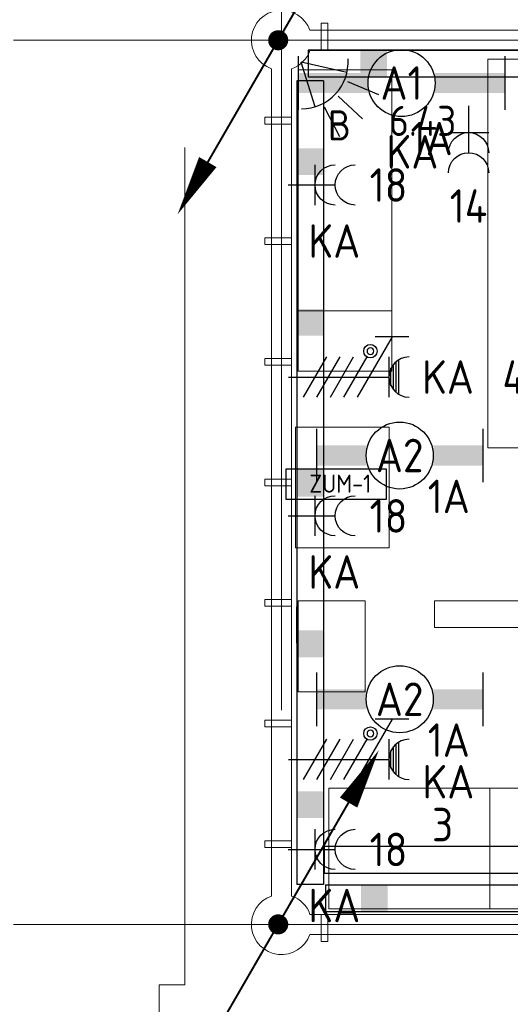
# Model space of a CAD drawing. Header units: millimetres. Extents: x -39149 to 267781, y -2340 to 58540.
# Tile 74 of 244: x -1942 to 1718, y 35704 to 43054. Entities that reach past the tile are written whole.
import ezdxf
from ezdxf.enums import TextEntityAlignment as Align

# ---------------------------------------------------------------- set-up
doc = ezdxf.new("R2010")
doc.units = ezdxf.units.MM
doc.header["$LTSCALE"] = 100
doc.header["$MEASUREMENT"] = 0
for name, pattern in [('B0605', [141, 70, -35, 1, -35]), ('B0701', [46.823999, 31.199999, -15.624]), ('B0703', [93.740001, 62.5, -31.240001]), ('E_GOOT2', [2000, 1000, 1000])]:
    doc.linetypes.add(name, pattern=pattern)
for name, color, linetype in [('00  Bestaand', 7, 'Continuous'), ('00  Bestaande kolommen', 7, 'Continuous'), ('82 Interieur', 7, 'Continuous'), ('A Stramien', 7, 'Continuous'), ('AB-BEV', 7, 'Continuous'), ('AL$1A---_ALGEMEEN', 8, 'Continuous'), ('AL$1A---_ALGEMEEN--bestaand', 9, 'Continuous'), ('EL6122--_L', 4, 'Continuous'), ('EL6131--_KG', 3, 'Continuous'), ('EL6221--_KRACHT_400', 3, 'Continuous'), ('EL6222--_KRACHT_230', 3, 'Continuous'), ('EL6311--_LICHT_BINNEN', 3, 'Continuous'), ('handhaven - AL$1A---_ALGEMEEN', 8, 'Continuous'), ('I-BEV', 7, 'Continuous')]:
    doc.layers.add(name, color=color, linetype=linetype)
doc.styles.add('BURO-018', font='isocp.shx', dxfattribs={"height": 180})
doc.styles.add('BURO-025', font='isocp.shx', dxfattribs={"height": 250})
doc.styles.add('GENERATED_STYLE_3', font='swiss.ttf', dxfattribs={"width": 0.96})
doc.styles.add('ISO25', font='ISO', dxfattribs={"height": 225})

# ---------------------------------------------------------------- blocks, each defined once
blk = doc.blocks.new('Wall_54_7', base_point=(68411.5, 42900))
at = {"layer": '00  Bestaand', "color": 8, "linetype": 'Continuous', "lineweight": 0}
for p, q in [((6999.3, 42975), (223.6, 42975)), ((223.6, 42825), (6999.3, 42825))]:
    blk.add_line(p, q, dxfattribs=at)
blk = doc.blocks.new('Wall_55_7', base_point=(11.5, 36300))
at = {"layer": '00  Bestaand', "color": 8, "linetype": 'Continuous', "lineweight": 0}
for p, q in [((7161.5, 36375), (223.6, 36375)), ((223.6, 36225), (6900, 36225)), ((7000, 36225), (7161.5, 36225))]:
    blk.add_line(p, q, dxfattribs=at)
blk = doc.blocks.new('Wall_56_7', base_point=(11.5, 42900))
at = {"layer": '00  Bestaand', "color": 8, "linetype": 'Continuous', "lineweight": 0}
for p, q in [((-63.5, 42687.9), (-63.5, 36512.1)), ((86.5, 36512.1), (86.5, 42687.9))]:
    blk.add_line(p, q, dxfattribs=at)
blk = doc.blocks.new('Wall_186_7', base_point=(356.5, 42826.8))
at = {"layer": '00  Bestaand', "color": 8, "linetype": 'Continuous', "lineweight": 0}
for p, q in [((356.5, 43026.8), (306.5, 43026.8)), ((306.5, 43026.8), (306.5, 42826.8)), ((356.5, 42826.8), (356.5, 43026.8)), ((306.5, 42826.8), (356.5, 42826.8))]:
    blk.add_line(p, q, dxfattribs=at)
blk = doc.blocks.new('Wall_210_7', base_point=(356.5, 36373.2))
at = {"layer": '00  Bestaand', "color": 8, "linetype": 'Continuous', "lineweight": 0}
for p, q in [((356.5, 36373.2), (306.5, 36373.2)), ((306.5, 36373.2), (306.5, 36173.2)), ((356.5, 36173.2), (356.5, 36373.2)), ((306.5, 36173.2), (356.5, 36173.2))]:
    blk.add_line(p, q, dxfattribs=at)
blk = doc.blocks.new('Wall_216_7', base_point=(86.5, 36875))
at = {"layer": '00  Bestaand', "color": 8, "linetype": 'Continuous', "lineweight": 0}
for p, q in [((86.5, 36925), (-113.5, 36925)), ((-113.5, 36925), (-113.5, 36875)), ((86.5, 36875), (86.5, 36925)), ((-113.5, 36875), (86.5, 36875))]:
    blk.add_line(p, q, dxfattribs=at)
blk = doc.blocks.new('Wall_217_7', base_point=(86.5, 37775))
at = {"layer": '00  Bestaand', "color": 8, "linetype": 'Continuous', "lineweight": 0}
for p, q in [((86.5, 37825), (-113.5, 37825)), ((-113.5, 37825), (-113.5, 37775)), ((86.5, 37775), (86.5, 37825)), ((-113.5, 37775), (86.5, 37775))]:
    blk.add_line(p, q, dxfattribs=at)
blk = doc.blocks.new('Wall_218_7', base_point=(86.5, 38675))
at = {"layer": '00  Bestaand', "color": 8, "linetype": 'Continuous', "lineweight": 0}
for p, q in [((86.5, 38725), (-113.5, 38725)), ((-113.5, 38725), (-113.5, 38675)), ((-113.5, 38675), (86.5, 38675)), ((86.5, 38675), (86.5, 38725))]:
    blk.add_line(p, q, dxfattribs=at)
blk = doc.blocks.new('Wall_219_7', base_point=(86.5, 39575))
at = {"layer": '00  Bestaand', "color": 8, "linetype": 'Continuous', "lineweight": 0}
for p, q in [((86.5, 39625), (-113.5, 39625)), ((-113.5, 39625), (-113.5, 39575)), ((86.5, 39575), (86.5, 39625)), ((-113.5, 39575), (86.5, 39575))]:
    blk.add_line(p, q, dxfattribs=at)
blk = doc.blocks.new('Wall_220_7', base_point=(86.5, 40475))
at = {"layer": '00  Bestaand', "color": 8, "linetype": 'Continuous', "lineweight": 0}
for p, q in [((86.5, 40525), (-113.5, 40525)), ((-113.5, 40525), (-113.5, 40475)), ((86.5, 40475), (86.5, 40525)), ((-113.5, 40475), (86.5, 40475))]:
    blk.add_line(p, q, dxfattribs=at)
blk = doc.blocks.new('Wall_221_7', base_point=(86.5, 41375))
at = {"layer": '00  Bestaand', "color": 8, "linetype": 'Continuous', "lineweight": 0}
for p, q in [((86.5, 41425), (-113.5, 41425)), ((-113.5, 41425), (-113.5, 41375)), ((86.5, 41375), (86.5, 41425)), ((-113.5, 41375), (86.5, 41375))]:
    blk.add_line(p, q, dxfattribs=at)
blk = doc.blocks.new('Wall_222_7', base_point=(86.5, 42275))
at = {"layer": '00  Bestaand', "color": 8, "linetype": 'Continuous', "lineweight": 0}
for p, q in [((86.5, 42325), (-113.5, 42325)), ((-113.5, 42325), (-113.5, 42275)), ((-113.5, 42275), (86.5, 42275)), ((86.5, 42275), (86.5, 42325))]:
    blk.add_line(p, q, dxfattribs=at)
blk = doc.blocks.new('Column_1_7', base_point=(11.5, 42900))
at = {"layer": '00  Bestaande kolommen', "color": 8, "linetype": 'Continuous', "lineweight": 0}
for start, end in [(19.47123, 250.52878), (289.47122, 340.52879)]:
    blk.add_arc((11.5, 42900), 225, start, end, dxfattribs=at)
blk = doc.blocks.new('Column_12_7', base_point=(11.5, 36300))
at = {"layer": '00  Bestaande kolommen', "color": 8, "linetype": 'Continuous', "lineweight": 0}
for start, end in [(109.47122, 340.52878), (19.47122, 70.52878)]:
    blk.add_arc((11.5, 36300), 225, start, end, dxfattribs=at)
blk = doc.blocks.new('Standard grid marker')
at = {"layer": 'A Stramien', "color": 8, "linetype": 'B0605', "lineweight": 0}
blk.add_line((4000, 0), (72400, 0), dxfattribs=at)
at = {"layer": 'A Stramien', "color": 4, "lineweight": 0, "style": 'GENERATED_STYLE_3'}
blk.add_attdef('AC_MARKERTEXT_1', text='', height=100, dxfattribs=at).set_placement((-139.2, -80), align=Align.BOTTOM_LEFT)
blk = doc.blocks.new('Standard grid marker_2')
at = {"layer": 'A Stramien', "color": 8, "linetype": 'B0605', "lineweight": 0}
blk.add_line((4000, 0), (72400, 0), dxfattribs=at)
at = {"layer": 'A Stramien', "color": 4, "lineweight": 0, "style": 'GENERATED_STYLE_3'}
blk.add_attdef('AC_MARKERTEXT_1', text='', height=100, dxfattribs=at).set_placement((-139.2, -80), align=Align.BOTTOM_LEFT)
blk = doc.blocks.new('Standard grid marker_11')
at = {"layer": 'A Stramien', "color": 8, "linetype": 'B0605', "lineweight": 0}
blk.add_line((4000, 0), (46394.8, 0), dxfattribs=at)
at = {"layer": 'A Stramien', "color": 4, "lineweight": 0, "style": 'GENERATED_STYLE_3'}
blk.add_attdef('AC_MARKERTEXT_1', text='', height=100, rotation=90, dxfattribs=at).set_placement((-20, -44.5), align=Align.BOTTOM_LEFT)
blk = doc.blocks.new('*U1854')
at = {"layer": 'handhaven - AL$1A---_ALGEMEEN', "color": 0, "linetype": 'Continuous'}
for p, q in [((-6.2, 2), (-6.2, -2)), ((6.2, 2), (6.2, -2))]:
    blk.add_line(p, q, dxfattribs=at)
blk.add_circle((0, 0), 2.5, dxfattribs=at)
for points in [[(-2.5, 0.75), (-6.2, 0.75), (-2.5, -0.75), (-6.2, -0.75)], [(2.5, 0.75), (6.2, 0.75), (2.5, -0.75), (6.2, -0.75)]]:
    blk.add_solid(points, dxfattribs=at)
at = {"layer": 'handhaven - AL$1A---_ALGEMEEN', "color": 0, "linetype": 'Continuous', "style": 'BURO-018'}
for tag, p in [('CIRCUIT', (0, 5)), ('PANEL', (0, 5)), ('SUBCIRCUIT', (4.5, 5)), ('LIGHTFIXTURECODE', (0, 0)), ('SWITCHCODE', (4.5, -3))]:
    blk.add_attdef(tag, text='', height=1.8, dxfattribs=at).set_placement(p, align=Align.MIDDLE)
blk = doc.blocks.new('*U1865')
at = {"layer": 'handhaven - AL$1A---_ALGEMEEN', "color": 0, "linetype": 'Continuous'}
for p, q in [((-6.2, 2), (-6.2, -2)), ((6.2, 2), (6.2, -2))]:
    blk.add_line(p, q, dxfattribs=at)
blk.add_circle((0, 0), 2.5, dxfattribs=at)
for points in [[(-2.5, 0.75), (-6.2, 0.75), (-2.5, -0.75), (-6.2, -0.75)], [(2.5, 0.75), (6.2, 0.75), (2.5, -0.75), (6.2, -0.75)]]:
    blk.add_solid(points, dxfattribs=at)
at = {"layer": 'handhaven - AL$1A---_ALGEMEEN', "color": 0, "linetype": 'Continuous', "style": 'BURO-018'}
for tag, p in [('CIRCUIT', (0, 5)), ('PANEL', (0, 5)), ('SUBCIRCUIT', (4.5, 5)), ('LIGHTFIXTURECODE', (0, 0)), ('SWITCHCODE', (4.5, -3))]:
    blk.add_attdef(tag, text='', height=1.8, dxfattribs=at).set_placement(p, align=Align.MIDDLE)
blk = doc.blocks.new('*U1898')
at = {"color": 0}
for p, q in [((-7.7, 2), (-7.7, -2)), ((7.7, 2), (7.7, -2))]:
    blk.add_line(p, q, dxfattribs=at)
at = {"color": 0, "linetype": 'Continuous'}
blk.add_circle((0, 0), 2.5, dxfattribs=at)
at = {"color": 0}
for points in [[(-2.5, 0.75), (-7.7, 0.75), (-2.5, -0.75), (-7.7, -0.75)], [(2.5, 0.75), (7.7, 0.75), (2.5, -0.75), (7.7, -0.75)]]:
    blk.add_solid(points, dxfattribs=at)
at = {"color": 0, "linetype": 'Continuous', "style": 'BURO-018'}
for tag, p in [('PANEL', (0, 8)), ('CIRCUIT', (0, 5)), ('SUBCIRCUIT', (4.5, 5)), ('LIGHTFIXTURECODE', (0, 0)), ('SWITCHCODE', (4.5, -3))]:
    blk.add_attdef(tag, text='', height=1.8, dxfattribs=at).set_placement(p, align=Align.MIDDLE)
blk = doc.blocks.new('E00113')
at = {"color": 0, "linetype": 'Continuous'}
for p, q in [((-5, 4), (-5, 1)), ((5, 4), (-5, 4)), ((5, 1), (5, 4)), ((-5, 1), (5, 1))]:
    blk.add_line(p, q, dxfattribs=at)
at = {"color": 0, "linetype": 'Continuous', "style": 'BURO-018'}
for tag, p in [('TEXT1', (0, 6)), ('TEXT2', (0, 2.5))]:
    blk.add_attdef(tag, text='', height=1.8, dxfattribs=at).set_placement(p, align=Align.MIDDLE)
at = {"color": 0, "linetype": 'Continuous', "style": 'BURO-018', "flags": 1}
blk.add_attdef('ARTICLECODE', text='', height=1.8, dxfattribs=at).set_placement((0, 0), align=Align.MIDDLE)
blk = doc.blocks.new('7006')
at = {"layer": 'AL$1A---_ALGEMEEN--bestaand', "color": 0, "linetype": 'Continuous'}
for p in [(3.031, 1.75), (3.031, -1.75)]:
    blk.add_line(p, (0, 0), dxfattribs=at)
for points in [[(3.524, 1.283), (5.873, 2.138)], [(3.75, 0), (6.25, 0)], [(3.524, -1.283), (5.873, -2.138)]]:
    blk.add_lwpolyline(points, dxfattribs=at)
blk.add_arc((0, 0), 3.5, 313.39845, 46.60155, dxfattribs=at)
blk = doc.blocks.new('111304DW')
at = {"layer": 'AL$1A---_ALGEMEEN--bestaand', "color": 0, "linetype": 'Continuous'}
for p, q in [((-3, 9.982), (-3, 7.482)), ((1.299, 9.25), (-1.299, 9.25)), ((1.161, 9.05), (-1.161, 9.05)), ((0.963, 8.85), (-0.963, 8.85)), ((-3, 8.732), (1.5, 6.134)), ((-1.5, 8.5), (1.5, 8.5)), ((0.654, 8.65), (-0.654, 8.65)), ((0, 1), (0, 8.5)), ((1.5, 5.134), (-1.5, 6.866)), ((1.5, 4.134), (-1.5, 5.866)), ((1.5, 3.134), (-1.5, 4.866)), ((1.5, 2.134), (-1.5, 3.866))]:
    blk.add_line(p, q, dxfattribs=at)
blk.add_lwpolyline([(-1.683, 7.116, 1), (-2.183, 7.116, 1)], format="xyb", close=True, dxfattribs=at)
blk.add_circle((-1.933, 7.116), 0.5, dxfattribs=at)
blk.add_arc((0, 10), 1.5, 180, 0, dxfattribs=at)
at = {"layer": 'AL$1A---_ALGEMEEN--bestaand', "color": 0, "linetype": 'Continuous', "style": 'BURO-018'}
for tag, p in [('CIRCUIT', (0, 12.5)), ('PANEL', (0, 12.5)), ('SUBCIRCUIT', (4.5, 12.5))]:
    blk.add_attdef(tag, text='', height=1.8, dxfattribs=at).set_placement(p, align=Align.MIDDLE)
at = {"layer": 'AL$1A---_ALGEMEEN--bestaand', "color": 0, "linetype": 'Continuous', "style": 'BURO-018', "flags": 1}
for tag, p in [('POWERCODE', (13, 12.5)), ('ARTICLECODE', (0, 0))]:
    blk.add_attdef(tag, text='', height=1.8, dxfattribs=at).set_placement(p, align=Align.MIDDLE)
blk = doc.blocks.new('P6122003')
at = {"linetype": 'Continuous'}
for points in [[(7.5, 12.99, 0, 1.5, 0), (5.25, 9.093, 1.5, 1.5, 0)], [(-7.5, -12.99, 0, 1.5, 0), (-5.25, -9.093, 1.5, 1.5, 0)]]:
    blk.add_lwpolyline(points, format="xyseb", dxfattribs=at)
at = {"linetype": 'Continuous', "const_width": 0.15}
for points in [[(0, 0), (6.794, 11.768)], [(-6.794, -11.768), (0, 0)]]:
    blk.add_lwpolyline(points, dxfattribs=at)
at = {"const_width": 0.75}
blk.add_lwpolyline([(-0.375, 0, 1), (0.375, 0, 1)], format="xyb", close=True, dxfattribs=at)
blk = doc.blocks.new('111304A')
at = {"layer": 'AL$1A---_ALGEMEEN', "color": 0, "linetype": 'Continuous'}
for p, q in [((0, 1), (0, 4.5)), ((-1.5, 3), (1.5, 3))]:
    blk.add_line(p, q, dxfattribs=at)
for centre in [(0, 6), (0, 4.5)]:
    blk.add_arc(centre, 1.5, 180, 0, dxfattribs=at)
at = {"layer": 'AL$1A---_ALGEMEEN', "color": 0, "linetype": 'Continuous', "style": 'BURO-018'}
for tag, p in [('CIRCUIT', (0, 8.5)), ('PANEL', (0, 8.5)), ('SUBCIRCUIT', (4.5, 8.5))]:
    blk.add_attdef(tag, text='', height=1.8, dxfattribs=at).set_placement(p, align=Align.MIDDLE)
at = {"layer": 'AL$1A---_ALGEMEEN', "color": 0, "linetype": 'Continuous', "style": 'BURO-018', "flags": 1}
for tag, p in [('POWERCODE', (13, 8.5)), ('ARTICLECODE', (0, 0))]:
    blk.add_attdef(tag, text='', height=1.8, dxfattribs=at).set_placement(p, align=Align.MIDDLE)

msp = doc.modelspace()

# ---------------------------------------------------------------- linework, layer by layer
at = {"layer": '00  Bestaand', "color": 8, "linetype": 'B0703', "lineweight": 0}
for p, q in [((-708.8, 35850), (-708.8, 43360.8)), ((-901.1, 35523), (-901.1, 35850)), ((-901.1, 35850), (-708.8, 35850))]:
    msp.add_line(p, q, dxfattribs=at)
at = {"layer": '82 Interieur', "color": 8, "linetype": 'B0701', "lineweight": 0}
for p, q in [((1551.5, 42758.3), (3551.5, 42758.3)), ((1551.5, 39858.3), (1551.5, 42758.3)), ((835, 42680), (135, 42680)), ((135, 42680), (135, 40880)), ((835, 40880), (835, 42680)), ((135, 40430), (135, 40880)), ((135, 40880), (835, 40880)), ((135, 40880), (835, 40880)), ((835, 40880), (835, 40430)), ((835, 40430), (135, 40430)), ((115, 39111.7), (115, 40011.7)), ((115, 40011.7), (815, 40011.7)), ((815, 40011.7), (815, 39111.7)), ((3551.5, 39858.3), (1551.5, 39858.3)), ((815, 39111.7), (115, 39111.7)), ((635, 38716), (135, 38716)), ((135, 38716), (135, 38036)), ((635, 38036), (635, 38716)), ((3551.5, 38716), (1151.5, 38716)), ((1151.5, 38716), (1151.5, 38516)), ((1151.5, 38516), (3551.5, 38516)), ((135, 38036), (635, 38036)), ((365.3, 37316), (1565.3, 37316)), ((365.3, 36416), (365.3, 37316)), ((3559.1, 37316), (1565.3, 37316)), ((1565.3, 37316), (1565.3, 36416)), ((1565.3, 37316), (1565.3, 36416)), ((1565.3, 36416), (365.3, 36416)), ((1565.3, 36416), (3559.1, 36416))]:
    msp.add_line(p, q, dxfattribs=at)
at = {"layer": 'AB-BEV', "linetype": 'Continuous', "const_width": 50}
for points in [[(-13.5, 42875.3, 1), (-13.5, 42925.3, 1)], [(-13.5, 36277, 1), (-13.5, 36327, 1)]]:
    msp.add_lwpolyline(points, format="xyb", close=True, dxfattribs=at)
at = {"layer": 'AB-BEV', "color": 2, "linetype": 'Continuous', "const_width": 50}
msp.add_lwpolyline([(-13.5, 42875.3, 1), (-13.5, 42925.3, 1)], format="xyb", close=True, dxfattribs=at)
at = {"layer": 'AB-BEV', "linetype": 'Continuous'}
for centre in [(-13.5, 42900.3), (-13.5, 36302)]:
    msp.add_circle(centre, 50, dxfattribs=at)
at = {"layer": 'AB-BEV', "color": 2, "linetype": 'Continuous'}
msp.add_circle((-13.5, 42900.3), 50, dxfattribs=at)
at = {"layer": 'EL6131--_KG'}
for p, q in [((125, 42598.1), (125, 36597.6)), ((325, 42598.1), (125, 42598.1)), ((325, 42598.1), (325, 36597.6)), ((125, 38399.8), (125, 38669.8)), ((125, 38399.8), (125, 38599.8)), ((329.1, 36883.4), (329.1, 36683.4)), ((325, 36597.6), (125, 36597.6)), ((338.9, 36595.5), (7022.9, 36595.5)), ((338.9, 36595.5), (338.9, 36395.5)), ((338.9, 36395.5), (7022.9, 36395.5))]:
    msp.add_line(p, q, dxfattribs=at)
at = {"layer": 'EL6131--_KG', "linetype": 'E_GOOT2'}
for p, q in [((329.1, 36883.4), (3634.4, 36883.4)), ((329.1, 36683.4), (8248.9, 36683.4))]:
    msp.add_line(p, q, dxfattribs=at)
at = {"layer": 'EL6131--_KG'}
msp.add_lwpolyline([(210.5, 42826.8), (210.5, 42626.8), (68066.4, 42626.8), (68066.4, 42826.8)], close=True, dxfattribs=at)
for points in [[(598.5, 42826.8), (798.5, 42826.8), (598.5, 42626.8), (798.5, 42626.8)], [(125, 42094.3), (325, 42094.3), (125, 41894.3), (325, 41894.3)], [(125, 40894.3), (325, 40894.3), (125, 40694.3), (325, 40694.3)], [(125, 39694.3), (325, 39694.3), (125, 39494.3), (325, 39494.3)], [(125, 38494.3), (325, 38494.3), (125, 38294.3), (325, 38294.3)], [(125, 37294.3), (325, 37294.3), (125, 37094.3), (325, 37094.3)], [(604, 36395.5), (604, 36595.5), (804, 36395.5), (804, 36595.5)]]:
    msp.add_solid(points, dxfattribs=at)

# ---------------------------------------------------------------- block references
at = {"layer": '00  Bestaand', "color": 251, "lineweight": 0}
for name, p in [('Wall_186_7', (356.5, 42826.8)), ('Wall_222_7', (86.5, 42275)), ('Wall_221_7', (86.5, 41375)), ('Wall_220_7', (86.5, 40475)), ('Wall_219_7', (86.5, 39575)), ('Wall_218_7', (86.5, 38675)), ('Wall_217_7', (86.5, 37775)), ('Wall_216_7', (86.5, 36875)), ('Wall_210_7', (356.5, 36373.2))]:
    msp.add_blockref(name, p, dxfattribs=at)
at = {"layer": '00  Bestaand', "color": 1, "lineweight": 0}
for name, p in [('Wall_54_7', (68411.5, 42900)), ('Wall_56_7', (11.5, 42900)), ('Wall_55_7', (11.5, 36300))]:
    msp.add_blockref(name, p, dxfattribs=at)
at = {"layer": '00  Bestaande kolommen', "color": 3, "lineweight": 0}
for name, p in [('Column_1_7', (11.5, 42900)), ('Column_12_7', (11.5, 36300))]:
    msp.add_blockref(name, p, dxfattribs=at)
at = {"layer": 'A Stramien', "color": 1, "linetype": 'Continuous', "lineweight": 0, "zscale": 1000, "rotation": 270}
msp.add_blockref('Standard grid marker_11', (11.5, 48900), dxfattribs=at)
at = {"layer": 'A Stramien', "color": 1, "linetype": 'Continuous', "lineweight": 0, "zscale": 1000}
for name, p in [('Standard grid marker', (-5988.5, 42900)), ('Standard grid marker_2', (-5988.5, 36300))]:
    msp.add_blockref(name, p, dxfattribs=at)
at = {"layer": 'EL6122--_L', "xscale": 100, "yscale": 100, "zscale": 100}
for p in [(-13.5, 42900.3), (-13.5, 36300.3)]:
    msp.add_blockref('P6122003', p, dxfattribs=at)
at = {"layer": 'EL6221--_KRACHT_400', "linetype": 'Continuous'}
ref = msp.add_blockref('111304DW', (-37.5, 40386.1), dxfattribs=dict(at, xscale=100, yscale=100, zscale=100, rotation=270))
ref.add_attrib('CIRCUIT', '4', dxfattribs={"layer": '0', "linetype": 'ByBlock', "height": 250, "style": 'BURO-025'}).set_placement((1743.5, 40386.1), align=Align.MIDDLE)
ref.add_attrib('PANEL', 'KA', dxfattribs={"layer": '0', "linetype": 'ByBlock', "height": 250, "style": 'BURO-025'}).set_placement((1253, 40386.1), align=Align.MIDDLE)
ref = msp.add_blockref('111304DW', (-37.5, 37531.7), dxfattribs=dict(at, xscale=100, yscale=100, zscale=100, rotation=270))
ref.add_attrib('CIRCUIT', '3', dxfattribs={"layer": '0', "linetype": 'ByBlock', "height": 250, "style": 'BURO-025'}).set_placement((1212.5, 37045.3), align=Align.MIDDLE)
ref.add_attrib('PANEL', 'KA', dxfattribs={"layer": '0', "linetype": 'ByBlock', "height": 250, "style": 'BURO-025'}).set_placement((1255.9, 37365.3), align=Align.MIDDLE)
at = {"layer": 'EL6222--_KRACHT_230', "linetype": 'Continuous'}
ref = msp.add_blockref('111304A', (1406.8, 42511.1), dxfattribs=dict(at, xscale=-100, yscale=100, zscale=100, rotation=180))
ref.add_attrib('CIRCUIT', '14', dxfattribs={"layer": '0', "linetype": 'ByBlock', "height": 250, "style": 'BURO-025'}).set_placement((1406.3, 41663.3), align=Align.MIDDLE)
ref.add_attrib('PANEL', 'KA', dxfattribs={"layer": '0', "linetype": 'ByBlock', "height": 250, "style": 'BURO-025'}).set_placement((987.9, 42067.5), align=Align.MIDDLE)
ref = msp.add_blockref('111304A', (-38.5, 41820.3), dxfattribs=dict(at, xscale=-100, yscale=100, zscale=100, rotation=270))
ref.add_attrib('CIRCUIT', '18', dxfattribs={"layer": '0', "linetype": 'ByBlock', "height": 250, "style": 'BURO-025'}).set_placement((809.3, 41819.8), align=Align.MIDDLE)
ref.add_attrib('PANEL', 'KA', dxfattribs={"layer": '0', "linetype": 'ByBlock', "height": 250, "style": 'BURO-025'}).set_placement((405.1, 41401.4), align=Align.MIDDLE)
ref = msp.add_blockref('111304A', (-38.5, 39350.3), dxfattribs=dict(at, xscale=-100, yscale=100, zscale=100, rotation=270))
ref.add_attrib('CIRCUIT', '18', dxfattribs={"layer": '0', "linetype": 'ByBlock', "height": 250, "style": 'BURO-025'}).set_placement((809.3, 39349.8), align=Align.MIDDLE)
ref.add_attrib('PANEL', 'KA', dxfattribs={"layer": '0', "linetype": 'ByBlock', "height": 250, "style": 'BURO-025'}).set_placement((405.1, 38931.4), align=Align.MIDDLE)
ref = msp.add_blockref('111304A', (-38.5, 36860.3), dxfattribs=dict(at, xscale=-100, yscale=100, zscale=100, rotation=270))
ref.add_attrib('CIRCUIT', '18', dxfattribs={"layer": '0', "linetype": 'ByBlock', "height": 250, "style": 'BURO-025'}).set_placement((809.3, 36859.8), align=Align.MIDDLE)
ref.add_attrib('PANEL', 'KA', dxfattribs={"layer": '0', "linetype": 'ByBlock', "height": 250, "style": 'BURO-025'}).set_placement((405.1, 36441.4), align=Align.MIDDLE)
at = {"layer": 'EL6311--_LICHT_BINNEN', "linetype": 'Continuous'}
ref = msp.add_blockref('*U1898', (906.6, 42580.7), dxfattribs=dict(at, xscale=100, yscale=100, zscale=100))
ref.add_attrib('LIGHTFIXTURECODE', 'A1', dxfattribs={"layer": '0', "linetype": 'ByBlock', "height": 250, "style": 'BURO-025'}).set_placement((906.6, 42580.7), align=Align.MIDDLE)
ref.add_attrib('CIRCUIT', '1A', dxfattribs={"layer": '0', "linetype": 'ByBlock', "height": 250, "style": 'BURO-025'}).set_placement((1131.5, 42166), align=Align.MIDDLE)
ref = msp.add_blockref('*U1865', (892.7, 39800.4), dxfattribs=dict(at, xscale=100, yscale=100, zscale=100))
ref.add_attrib('LIGHTFIXTURECODE', 'A2', dxfattribs={"layer": '0', "linetype": 'ByBlock', "height": 250, "style": 'BURO-025'}).set_placement((892.7, 39800.4), align=Align.MIDDLE)
ref.add_attrib('CIRCUIT', '1A', dxfattribs={"layer": '0', "linetype": 'ByBlock', "height": 250, "style": 'BURO-025'}).set_placement((1259.1, 39494.9), align=Align.MIDDLE)
ref = msp.add_blockref('E00113', (418.4, 39773.8), dxfattribs=dict(at, xscale=75, yscale=75, zscale=75, rotation=180))
ref.add_attrib('TEXT2', 'ZUM-1', dxfattribs={"layer": '0', "color": 0, "linetype": 'ByBlock', "height": 135, "style": 'BURO-018'}).set_placement((449.7, 39590.4), align=Align.MIDDLE)
ref = msp.add_blockref('*U1854', (892.7, 37980.7), dxfattribs=dict(at, xscale=100, yscale=100, zscale=100))
ref.add_attrib('LIGHTFIXTURECODE', 'A2', dxfattribs={"layer": '0', "linetype": 'ByBlock', "height": 250, "style": 'BURO-025'}).set_placement((892.7, 37980.7), align=Align.MIDDLE)
ref.add_attrib('CIRCUIT', '1A', dxfattribs={"layer": '0', "linetype": 'ByBlock', "height": 250, "style": 'BURO-025'}).set_placement((1259.1, 37675.3), align=Align.MIDDLE)
at = {"layer": 'I-BEV', "linetype": 'Continuous', "xscale": 100, "yscale": 100, "zscale": 100}
for rotation in [317.176152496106, 317.1761524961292]:
    msp.add_blockref('7006', (158, 42737.6), dxfattribs=dict(at, rotation=rotation))

# ---------------------------------------------------------------- texts
at = {"layer": 'EL6311--_LICHT_BINNEN', "style": 'ISO25'}
msp.add_text('B', height=225, dxfattribs=at).set_placement((357.3, 42152.4))
at = {"layer": 'I-BEV', "linetype": 'Continuous', "style": 'ISO25'}
msp.add_text('6.43', height=225, dxfattribs=at).set_placement((814.6, 42185.9))

doc.saveas('drawing.dxf')
